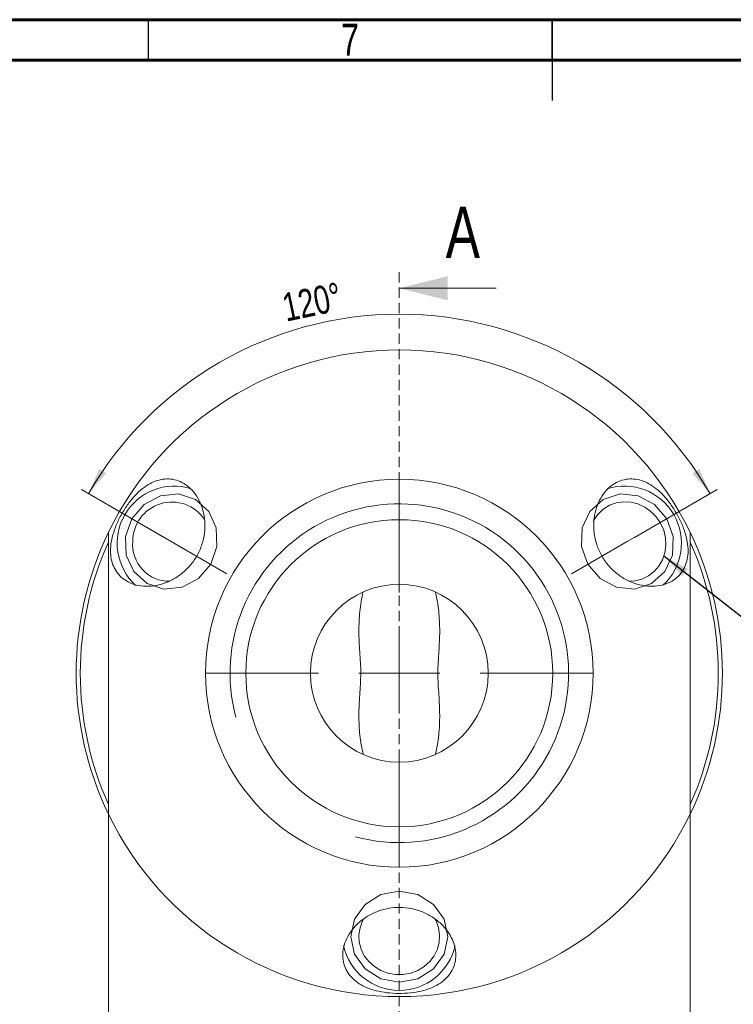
# Model space of a CAD drawing. Header units: millimetres. Extents: x 15 to 589, y 5 to 415.
# Tile 10 of 15: x 236 to 324, y 293 to 415. Entities that reach past the tile are written whole.
import ezdxf

# ---------------------------------------------------------------- set-up
doc = ezdxf.new("R2010")
doc.units = ezdxf.units.MM
doc.linetypes.add('CENTERX2', pattern=[20.32, 12.7, -2.54, 2.54, -2.54])
doc.linetypes.add('HIDDEN', pattern=[1.905, 1.27, -0.635])
doc.styles.add('SLDTEXTSTYLE0', font='TXT', dxfattribs={"width": 0.75})
doc.dimstyles.new('SLDDIMSTYLE0', dxfattribs={"dimtxt": 3.5, "dimasz": 3.302, "dimexe": 0, "dimexo": 0.0625, "dimgap": 0.875, "dimtad": 1, "dimlfac": 0.5, "dimrnd": 1e-09, "dimzin": 12, "dimdsep": 46, "dimtxsty": 'SLDTEXTSTYLE0', "dimsah": 1, "dimcen": 0.09, "dimadec": 0, "dimazin": 3, "dimtfac": 1, "dimtofl": 0, "dimtmove": 0, "dimatfit": 3, "dimfxl": 0, "dimfrac": 2, "dimtolj": 1, "dimtzin": 12, "dimarcsym": 0})
doc.dimstyles.new('SLDDIMSTYLE1', dxfattribs={"dimtxt": 3.5, "dimasz": 3.302, "dimexe": 0, "dimexo": 0.0625, "dimgap": 0.875, "dimtad": 1, "dimdec": 4, "dimlfac": 0.5, "dimzin": 12, "dimdsep": 46, "dimtxsty": 'SLDTEXTSTYLE0', "dimsah": 1, "dimcen": 0.09, "dimazin": 3, "dimtfac": 1, "dimtofl": 0, "dimtmove": 0, "dimatfit": 3, "dimfxl": 0, "dimfrac": 2, "dimtolj": 1, "dimtzin": 12, "dimarcsym": 0})
doc.dimstyles.new('SLDDIMSTYLE2', dxfattribs={"dimtxt": 0.18, "dimasz": 3.302, "dimexe": 0, "dimexo": 0.0625, "dimgap": 0, "dimtad": 0, "dimtih": 1, "dimtoh": 1, "dimdec": 0, "dimrnd": 1e-09, "dimzin": 0, "dimdsep": 46, "dimtxsty": 'Standard', "dimsah": 1, "dimcen": 0.09, "dimadec": 0, "dimazin": 0, "dimtfac": 3.302, "dimtdec": 0, "dimtofl": 0, "dimtmove": 0, "dimatfit": 3, "dimfxl": 0, "dimfrac": 2, "dimtolj": 1, "dimtzin": 0, "dimarcsym": 0})

# ---------------------------------------------------------------- blocks, each defined once
blk = doc.blocks.new('_D')
at = {"color": 7, "linetype": 'Continuous', "lineweight": 0}
for p, q in [((247.06, 327.18), (247.06, 270.88)), ((319.06, 324.94), (319.06, 270.88)), ((319.06, 271.88), (247.06, 271.88))]:
    blk.add_line(p, q, dxfattribs=at)
for points in [[(247.06, 271.88), (250.36, 271.37), (250.36, 272.39)], [(319.06, 271.88), (315.76, 272.39), (315.76, 271.37)]]:
    blk.add_solid(points, dxfattribs=at)
at = {"color": 7, "linetype": 'Continuous', "lineweight": 0, "insert": (281.56, 276.39), "char_height": 3.5, "attachment_point": 1, "style": 'SLDTEXTSTYLE0'}
blk.add_mtext('36', dxfattribs=at)
blk = doc.blocks.new('_D_1')
at = {"color": 7, "linetype": 'Continuous', "lineweight": 0}
for p, q in [((253.97, 350.94), (243.72, 356.86)), ((312.16, 350.94), (322.4, 356.86))]:
    blk.add_line(p, q, dxfattribs=at)
blk.add_arc((283.06, 334.14), 44.43, 30, 150, dxfattribs=at)
for points in [[(244.59, 356.36), (246.77, 358.88), (245.91, 359.42)], [(321.53, 356.36), (320.21, 359.42), (319.35, 358.88)]]:
    blk.add_solid(points, dxfattribs=at)
at = {"color": 7, "linetype": 'Continuous', "lineweight": 0, "insert": (268.33, 381.06), "char_height": 3.5, "attachment_point": 1, "rotation": 11.8156, "style": 'SLDTEXTSTYLE0'}
blk.add_mtext('120°', dxfattribs=at)
blk = doc.blocks.new('SW_CENTERMARKSYMBOL_0')
at = {"color": 0, "linetype": 'Continuous', "lineweight": 0}
for p, q in [((0, 10), (0, 24)), ((0, 0), (0, 5)), ((-10, 0), (-24, 0)), ((0, 0), (-5, 0)), ((0, 0), (0, -5)), ((0, 0), (5, 0)), ((10, 0), (24, 0)), ((0, -10), (0, -24))]:
    blk.add_line(p, q, dxfattribs=at)

msp = doc.modelspace()

# ---------------------------------------------------------------- linework, layer by layer
at = {"color": 7, "linetype": 'Continuous', "lineweight": 60}
for p, q in [((15, 415), (589, 415)), ((20, 410), (584, 410))]:
    msp.add_line(p, q, dxfattribs=at)
at = {"color": 7, "linetype": 'Continuous', "lineweight": 30}
for p, q in [((252, 410), (252, 415)), ((302, 415), (302, 405)), ((302, 410), (302, 415))]:
    msp.add_line(p, q, dxfattribs=at)
at = {"color": 7, "linetype": 'HIDDEN', "lineweight": 0}
for p, q in [((283.0603927, 383.7762226), (283.0603927, 284.2497171)), ((247.0603942, 316.7090299), (247.0603942, 351.5802206)), ((319.0603911, 351.5802206), (319.0603911, 316.7090299)), ((247.0603942, 317.9084672), (247.0603942, 350.3807833)), ((319.0603911, 350.3807833), (319.0603911, 317.9084672)), ((247.0603942, 342.2667406), (247.0603942, 339.8049282)), ((247.0603942, 341.8359448), (247.0603942, 342.2667406)), ((247.0603942, 341.015906), (247.0603942, 341.8359448)), ((247.0603942, 339.1527984), (247.0603942, 341.015906)), ((247.0603942, 339.8380013), (247.0603942, 340.79542)), ((247.0603942, 340.79542), (247.0603942, 339.2816981)), ((247.0603942, 339.2816981), (247.0603942, 339.8380013)), ((247.0603942, 339.8049282), (247.0603942, 339.7074057)), ((247.0603942, 339.7074057), (247.0603942, 338.2776379)), ((247.0603942, 338.675361), (247.0603942, 339.1527984)), ((247.0603942, 338.2776379), (247.0603942, 338.675361)), ((319.0603911, 339.7672748), (319.0603911, 339.5128678)), ((319.0603911, 339.0981843), (319.0603911, 339.3330866)), ((319.0603911, 334.9912064), (319.0603911, 334.7367994)), ((247.0603942, 333.9671346), (247.0603942, 333.7322321)), ((319.0603911, 334.3221159), (319.0603911, 334.5570184)), ((247.0603942, 333.2980441), (247.0603942, 333.5524511)), ((247.0603942, 329.1910662), (247.0603942, 328.9561639)), ((319.0603911, 328.5818448), (319.0603911, 330.0116126)), ((319.0603911, 330.0116126), (319.0603911, 329.6138895)), ((319.0603911, 329.6138895), (319.0603911, 329.1364521)), ((319.0603911, 329.1364521), (319.0603911, 327.2733445)), ((319.0603911, 329.0075524), (319.0603911, 328.4512492)), ((319.0603911, 327.4938305), (319.0603911, 329.0075524)), ((247.0603942, 328.5219757), (247.0603942, 328.7763827)), ((319.0603911, 328.4843223), (319.0603911, 328.5818448)), ((319.0603911, 326.0225099), (319.0603911, 328.4843223)), ((319.0603911, 328.4512492), (319.0603911, 327.4938305)), ((319.0603911, 327.2733445), (319.0603911, 326.4533057)), ((319.0603911, 326.4533057), (319.0603911, 326.0225099))]:
    msp.add_line(p, q, dxfattribs=at)
at = {"color": 7, "linetype": 'Continuous', "lineweight": 0}
msp.add_line((295.0603927, 381.7762226), (283.0603927, 381.7762226), dxfattribs=at)
at = {"color": 7, "linetype": 'CENTERX2', "lineweight": 0}
for p, q in [((254.8316379, 350.4425044), (251.782534, 352.2029054)), ((311.2891474, 350.4425044), (315.383214, 352.8062148)), ((261.7278283, 346.460987), (254.8316379, 350.4425044)), ((304.392957, 346.460987), (311.2891474, 350.4425044))]:
    msp.add_line(p, q, dxfattribs=at)
at = {"color": 7, "linetype": 'Continuous', "lineweight": 0, "flags": 128}
for points in [[(257.8316379, 355.6386568), (259.4718379, 354.1643089), (260.4056094, 352.1233499), (260.4907944, 349.8264975), (259.714424, 347.6234265), (258.1946938, 345.8495346), (256.1629688, 344.7748807), (253.9285607, 344.5630711), (251.8316379, 345.246352), (250.191438, 346.7206999), (249.2576665, 348.7616589), (249.1724815, 351.0585113), (249.9488519, 353.2615823), (251.4685821, 355.0354742), (253.5003071, 356.1101281), (255.7347152, 356.3219377), (257.8316379, 355.6386568)], [(314.2891474, 345.246352), (312.1922247, 344.5630711), (309.9578166, 344.7748807), (307.9260916, 345.8495346), (306.4063613, 347.6234265), (305.629991, 349.8264975), (305.7151759, 352.1233499), (306.6489475, 354.1643089), (308.2891474, 355.6386568), (310.3860701, 356.3219377), (312.6204782, 356.1101281), (314.6522032, 355.0354742), (316.1719335, 353.2615823), (316.9483038, 351.0585113), (316.8631189, 348.7616589), (315.9293473, 346.7206999), (314.2891474, 345.246352)], [(277.0603927, 301.548867), (277.5171155, 303.7064958), (278.817752, 305.5356451), (280.7642921, 306.7578436), (283.0603927, 307.1870227), (285.3564933, 306.7578436), (287.3030334, 305.5356451), (288.6036699, 303.7064958), (289.0603927, 301.548867), (288.6036699, 299.3912382), (287.3030334, 297.5620888), (285.3564933, 296.3398903), (283.0603927, 295.9107112), (280.7642921, 296.3398903), (278.817752, 297.5620888), (277.5171155, 299.3912382), (277.0603927, 301.548867)]]:
    msp.add_lwpolyline(points, dxfattribs=at)
at = {"color": 7, "linetype": 'Continuous', "lineweight": 15, "flags": 128}
for points in [[(311.4841621, 345.5165749), (312.2222408, 345.566301), (313.0917534, 345.7871027), (313.8961143, 346.1761637), (314.6062552, 346.71942), (315.1965051, 347.3972393), (315.645533, 348.1851215), (315.9371115, 349.0545921), (316.060698, 349.9742256), (316.0118296, 350.9107841), (315.7922722, 351.8304167), (315.4099568, 352.6998864), (314.8787081, 353.4877704), (314.2177224, 354.1655889), (313.45089, 354.7088461), (312.6059271, 355.0979061), (311.7133717, 355.3187078), (310.8054831, 355.3632716), (309.9150773, 355.2299844), (309.0743314, 354.9236668), (308.3136364, 354.4553885), (307.660485, 353.8420735), (307.1384806, 353.1058891), (307.0882525, 353.0154185)], [(278.6628453, 303.7847778), (278.5122328, 303.5006797), (278.201335, 302.6565718), (278.0660562, 301.77243), (278.1112854, 300.8802043), (278.3353886, 300.0121484), (278.7302656, 299.1996365), (279.2816447, 298.4720277), (279.9695978, 297.8556262), (280.76926, 297.3727057), (281.6517299, 297.0407264), (282.5851125, 296.8716802), (283.5356729, 296.8716802), (284.4690554, 297.0407264), (285.3515254, 297.3727057), (286.1511876, 297.8556262), (286.8391407, 298.4720277), (287.3905197, 299.1996365), (287.7853968, 300.0121484), (288.0095, 300.8802043), (288.0547292, 301.77243), (287.9194504, 302.6565718), (287.6085526, 303.5006797), (287.4977005, 303.7143027)]]:
    msp.add_lwpolyline(points, dxfattribs=at)
at = {"color": 7, "linetype": 'Continuous', "lineweight": 15}
for radius in [24, 19, 11]:
    msp.add_circle((283.0603927, 334.1446253), radius, dxfattribs=at)
for centre, radius, start, end in [((283.0603927, 334.1446253), 40, 25.841932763, 154.158067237), ((255.1993326, 350.2305407), 7.0683343, 72.629905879, 227.486749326), ((310.9221719, 350.2302769), 7.0679372, 312.570017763, 107.556856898), ((254.9135059, 350.4727051), 4.8506701, 33.784430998, 180.356736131), ((283.0603927, 334.1446253), 40, 154.158067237, 205.841932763), ((283.0603927, 334.1446253), 40, 334.158067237, 25.841932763), ((283.0603927, 334.1446253), 39.4919334, 155.72441732, 204.27558268), ((254.6072307, 350.075799), 4.5590726, 175.386480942, 270.817622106), ((283.0603927, 334.1446253), 39.4919334, 335.72441732, 24.27558268), ((283.0603927, 334.1446253), 40, 205.841932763, 334.158067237), ((283.0605844, 301.9725218), 7.0677195, 192.431330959, 347.489520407)]:
    msp.add_arc(centre, radius, start, end, dxfattribs=at)
at = {"color": 7, "linetype": 'Continuous', "lineweight": 0}
msp.add_arc((283.0603927, 334.1446253), 20.955, 255, 195, dxfattribs=at)
at = {"color": 7, "linetype": 'Continuous', "lineweight": 15}
for points, knots in [([(258.1242633, 355.8129174), (257.9159592, 356.1755311), (257.6815983, 356.494712), (257.170242, 357.0540044), (256.8899758, 357.2958854), (256.307964, 357.6893354), (256.0068859, 357.8419049), (255.3877105, 358.0663419), (255.0690868, 358.1374104), (254.4360966, 358.1995177), (254.119096, 358.19172), (253.4824986, 358.1015803), (253.1647759, 358.0189452), (252.5417401, 357.7852996), (252.2342689, 357.6341018), (251.6216017, 357.259044), (251.3157594, 357.0339544), (250.7189799, 356.5169743), (250.4242884, 356.2226389), (249.8395937, 355.5526988), (249.5578852, 355.1870394), (249.0100398, 354.3824114), (248.7548045, 353.9586384), (248.4097353, 353.3081594), (248.2999652, 353.0865078), (248.0995861, 352.6512012), (248.0079976, 352.4358722), (247.7576831, 351.7949538), (247.6252473, 351.3779991), (247.4306672, 350.5836612), (247.3663371, 350.1985396), (247.2718874, 349.0867738), (247.3363942, 348.4169629), (247.7287487, 347.1728822), (248.0483258, 346.6289297), (248.736389, 345.9386207), (249.0004752, 345.7321088), (249.5856989, 345.3833781), (249.9087024, 345.2389732), (250.6221858, 345.0202803), (251.0010023, 344.9497997), (251.7976007, 344.891727), (252.2205243, 344.9045742), (253.0856576, 345.0239842), (253.5203362, 345.1285546), (254.3887717, 345.4310255), (254.825065, 345.6315581), (255.6491754, 346.1126859), (256.0432438, 346.3952626), (256.783514, 347.0451973), (257.1186026, 347.4025257), (257.7184467, 348.181169), (257.9847752, 348.6073282), (258.42206, 349.4892636), (258.5962934, 349.9478087), (258.8555638, 350.8998307), (258.9372231, 351.3834242), (259.0075083, 352.3420162), (258.9960671, 352.8262215), (258.8846195, 353.7567424), (258.7861795, 354.2018867), (258.5104718, 355.0494545), (258.3325674, 355.4503036), (258.1242633, 355.8129174)], [0, 0, 0, 0, 0.03125, 0.03125, 0.0625, 0.0625, 0.09375, 0.09375, 0.125, 0.125, 0.15625, 0.15625, 0.1875, 0.1875, 0.21875, 0.21875, 0.25, 0.25, 0.28125, 0.28125, 0.3125, 0.3125, 0.34375, 0.34375, 0.359375, 0.359375, 0.375, 0.375, 0.40625, 0.40625, 0.4375, 0.4375, 0.5, 0.5, 0.5625, 0.5625, 0.59375, 0.59375, 0.625, 0.625, 0.65625, 0.65625, 0.6875, 0.6875, 0.71875, 0.71875, 0.75, 0.75, 0.78125, 0.78125, 0.8125, 0.8125, 0.84375, 0.84375, 0.875, 0.875, 0.90625, 0.90625, 0.9375, 0.9375, 0.96875, 0.96875, 1, 1, 1, 1]), ([(312.7825165, 358.0548811), (312.1471636, 358.2170128), (311.5193863, 358.2333621), (310.5795725, 358.0209375), (310.26512, 357.907983), (309.6638723, 357.6007505), (309.3740581, 357.4063521), (308.8207252, 356.9271754), (308.5601467, 356.6434305), (308.0959273, 356.006056), (307.8891287, 355.6500243), (307.5367702, 354.8570556), (307.3979464, 354.4346986), (307.2007833, 353.5464038), (307.1423371, 353.0735607), (307.1187485, 352.1219649), (307.1520029, 351.6420969), (307.3143945, 350.6769586), (307.4431114, 350.1995571), (307.7888692, 349.2823834), (308.0098463, 348.8336202), (308.5313565, 347.9949064), (308.8297005, 347.6058602), (309.499938, 346.8874556), (309.8722387, 346.5597617), (310.6528537, 345.9943467), (311.0678675, 345.7507359), (311.9272875, 345.3513338), (312.3610613, 345.199801), (313.2310046, 344.9862961), (313.6706636, 344.925157), (314.5070656, 344.8944407), (314.9086304, 344.9230482), (315.6759351, 345.0629113), (316.0292637, 345.1718701), (316.679018, 345.4568649), (316.9774451, 345.6350137), (317.5019987, 346.042076), (317.7302751, 346.2712321), (318.1237469, 346.776851), (318.2879023, 347.0531832), (318.5473841, 347.6353069), (318.6443576, 347.9430128), (318.775032, 348.5942248), (318.8079488, 348.9370999), (318.8093954, 349.6423325), (318.77863, 350.0071233), (318.6511843, 350.7716978), (318.5528311, 351.1758643), (318.3550731, 351.7959738), (318.2807413, 352.0056581), (318.1139921, 352.4329632), (318.0208057, 352.6521051), (317.8203172, 353.0875513), (317.7127062, 353.3049093), (317.4823934, 353.7393193), (317.3583963, 353.958416), (316.9747975, 354.5945397), (316.6998851, 354.9975891), (316.1300771, 355.7373458), (315.8415512, 356.0668316), (315.2486153, 356.6601668), (314.947541, 356.9197601), (314.3442071, 357.3633883), (314.0393451, 357.5499358), (313.4162455, 357.855917), (313.1001929, 357.9738152), (312.7825165, 358.0548811)], [0, 0, 0, 0, 0.0625, 0.0625, 0.09375, 0.09375, 0.125, 0.125, 0.15625, 0.15625, 0.1875, 0.1875, 0.21875, 0.21875, 0.25, 0.25, 0.28125, 0.28125, 0.3125, 0.3125, 0.34375, 0.34375, 0.375, 0.375, 0.40625, 0.40625, 0.4375, 0.4375, 0.46875, 0.46875, 0.5, 0.5, 0.53125, 0.53125, 0.5625, 0.5625, 0.59375, 0.59375, 0.625, 0.625, 0.65625, 0.65625, 0.6875, 0.6875, 0.71875, 0.71875, 0.75, 0.75, 0.78125, 0.78125, 0.796875, 0.796875, 0.8125, 0.8125, 0.828125, 0.828125, 0.84375, 0.84375, 0.875, 0.875, 0.90625, 0.90625, 0.9375, 0.9375, 0.96875, 0.96875, 1, 1, 1, 1]), ([(247.0603927, 350.3807825), (247.0603927, 350.5678093), (247.0603927, 350.7371177), (247.0603927, 351.035787), (247.0603927, 351.1638966), (247.0603927, 351.4715711), (247.0603927, 351.580221), (247.0603927, 351.580221)], [0, 0, 0, 0, 0.25, 0.25, 0.5, 0.5, 1, 1, 1, 1]), ([(319.0603927, 351.580221), (319.0603927, 351.580221), (319.0603927, 351.4707887), (319.0603927, 351.1624294), (319.0603927, 351.0360859), (319.0603927, 350.7388313), (319.0603927, 350.5677179), (319.0603927, 350.3807825)], [0, 0, 0, 0, 0.5, 0.5, 0.75, 0.75, 1, 1, 1, 1]), ([(278.595249, 344.1976095), (278.3998187, 343.4045397), (278.2664665, 342.6022896), (278.095083, 340.978927), (278.0580234, 340.1580013), (278.062998, 338.4879302), (278.1074928, 337.6486034), (278.1936945, 336.3542719), (278.2252502, 335.913412), (278.2732969, 335.0224746), (278.2886426, 334.5747496), (278.287743, 333.6733182), (278.2710555, 333.2147393), (278.2218981, 332.3254467), (278.1907329, 331.8921497), (278.1056334, 330.6092178), (278.0622714, 329.7752171), (278.0586409, 328.1151098), (278.0961595, 327.2959563), (278.2677009, 325.6794949), (278.4007666, 324.8808644), (278.595249, 324.091641)], [0, 0, 0, 0, 0.125, 0.125, 0.25, 0.25, 0.375, 0.375, 0.4375, 0.4375, 0.5, 0.5, 0.5625, 0.5625, 0.625, 0.625, 0.75, 0.75, 0.875, 0.875, 1, 1, 1, 1]), ([(287.5255363, 324.091641), (287.7209666, 324.8847108), (287.8543189, 325.6869609), (288.0257024, 327.3103235), (288.062762, 328.1312492), (288.0577873, 329.8013203), (288.0132926, 330.6406471), (287.9270908, 331.9349786), (287.8955352, 332.3758385), (287.8474884, 333.2667759), (287.8321427, 333.7145009), (287.8330424, 334.6159323), (287.8497298, 335.0745112), (287.8988872, 335.9638039), (287.9300524, 336.3971008), (288.015152, 337.6800327), (288.0585139, 338.5140334), (288.0621445, 340.1741407), (288.0246258, 340.9932942), (287.8530844, 342.6097556), (287.7200188, 343.4083861), (287.5255363, 344.1976095)], [0, 0, 0, 0, 0.125, 0.125, 0.25, 0.25, 0.375, 0.375, 0.4375, 0.4375, 0.5, 0.5, 0.5625, 0.5625, 0.625, 0.625, 0.75, 0.75, 0.875, 0.875, 1, 1, 1, 1]), ([(247.0603927, 316.7090295), (247.0603927, 316.7090295), (247.0603927, 316.7356991), (247.0603927, 316.8423143), (247.0603927, 316.9212453), (247.0603927, 317.2292224), (247.0603927, 317.5342705), (247.0603927, 317.908468)], [0, 0, 0, 0, 0.25, 0.25, 0.5, 0.5, 1, 1, 1, 1]), ([(319.0603927, 317.908468), (319.0603927, 317.7213193), (319.0603927, 317.5522627), (319.0603927, 317.2544584), (319.0603927, 317.1254631), (319.0603927, 316.8167122), (319.0603927, 316.7090295), (319.0603927, 316.7090295)], [0, 0, 0, 0, 0.25, 0.25, 0.5, 0.5, 1, 1, 1, 1]), ([(286.9730992, 304.0928), (286.5612659, 304.3414519), (286.1270686, 304.5497843), (285.2158833, 304.8840341), (284.7331184, 305.0103171), (283.7626148, 305.1644858), (283.2726441, 305.1943824), (282.2831149, 305.1573953), (281.7909659, 305.0898441), (280.8405151, 304.8648745), (280.3726921, 304.704899), (279.4895029, 304.3047189), (279.0770393, 304.0672064), (278.3100975, 303.5236365), (277.9562402, 303.2161348), (277.3420498, 302.5685294), (277.0751998, 302.2230253), (276.6307832, 301.5066143), (276.4580798, 301.1446291), (276.2026698, 300.4180874), (276.1206866, 300.0516106), (276.0103149, 298.9954038), (276.1133807, 298.3271014), (276.478353, 297.4438244), (276.6361375, 297.1653218), (277.0158957, 296.6480195), (277.235626, 296.4114146), (277.9825978, 295.7604288), (278.6029024, 295.4027379), (280.060957, 294.8636714), (280.9206103, 294.6751329), (282.3622492, 294.5460205), (282.8548241, 294.5294606), (283.8499091, 294.5509316), (284.3302569, 294.5883192), (285.25719, 294.7146395), (285.6848262, 294.8009083), (286.4886412, 295.0186445), (286.8646146, 295.1510485), (287.5479826, 295.4536005), (287.8597012, 295.6248039), (288.4306446, 296.0107212), (288.6899175, 296.226423), (289.1420807, 296.6924379), (289.3373289, 296.9440799), (289.6646531, 297.488547), (289.7967943, 297.7835852), (289.9834505, 298.3977943), (290.0396937, 298.7188918), (290.0717099, 299.3906622), (290.0465158, 299.7457299), (289.9048777, 300.4645789), (289.7899247, 300.8268496), (289.4640734, 301.5538368), (289.2514188, 301.9187586), (288.7439274, 302.6094075), (288.4470972, 302.940242), (287.7625688, 303.562208), (287.3849325, 303.8441481), (286.9730992, 304.0928)], [0, 0, 0, 0, 0.03125, 0.03125, 0.0625, 0.0625, 0.09375, 0.09375, 0.125, 0.125, 0.15625, 0.15625, 0.1875, 0.1875, 0.21875, 0.21875, 0.25, 0.25, 0.28125, 0.28125, 0.3125, 0.3125, 0.375, 0.375, 0.40625, 0.40625, 0.4375, 0.4375, 0.5, 0.5, 0.5625, 0.5625, 0.59375, 0.59375, 0.625, 0.625, 0.65625, 0.65625, 0.6875, 0.6875, 0.71875, 0.71875, 0.75, 0.75, 0.78125, 0.78125, 0.8125, 0.8125, 0.84375, 0.84375, 0.875, 0.875, 0.90625, 0.90625, 0.9375, 0.9375, 0.96875, 0.96875, 1, 1, 1, 1])]:
    msp.add_open_spline(points, degree=3, knots=knots, dxfattribs=at)
at = {"color": 7, "linetype": 'HIDDEN', "lineweight": 0}
for points, knots in [([(319.0603927, 338.0279786), (319.0603927, 338.1086281), (319.0603927, 338.2670701), (319.0603927, 338.4990144), (319.0603927, 338.7202118), (319.0603927, 338.8966027), (319.0603927, 339.0336679), (319.0603927, 339.1371263), (319.0603927, 339.2403282), (319.0603927, 339.3449722), (319.0603927, 339.4500223), (319.0603927, 339.5556311), (319.0603927, 339.6619872), (319.0603927, 339.7318629), (319.0603927, 339.7672748)], [0, 0, 0, 0, 0.1264488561, 0.2484184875, 0.3659940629, 0.4811021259, 0.538568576, 0.59826958, 0.6597659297, 0.723178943, 0.7888441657, 0.8565142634, 0.9272838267, 1, 1, 1, 1]), ([(319.0603927, 339.5128678), (319.0603927, 339.4560711), (319.0603927, 339.3446606), (319.0603927, 339.1652263), (319.0603927, 338.9799047), (319.0603927, 338.788428), (319.0603927, 338.5911281), (319.0603927, 338.3878713), (319.0603927, 338.1785184), (319.0603927, 338.0368557), (319.0603927, 337.9652249)], [0, 0, 0, 0, 0.1339387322, 0.2627297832, 0.3881958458, 0.511066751, 0.6320772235, 0.7533917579, 0.8753041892, 1, 1, 1, 1]), ([(319.0603927, 339.3330868), (319.0603927, 339.2922718), (319.0603927, 339.2124473), (319.0603927, 339.0927889), (319.0603927, 338.9785171), (319.0603927, 338.8681063), (319.0603927, 338.7628774), (319.0603927, 338.661206), (319.0603927, 338.5645256), (319.0603927, 338.4396277), (319.0603927, 338.2791231), (319.0603927, 338.0771099), (319.0603927, 337.8607677), (319.0603927, 337.7119916), (319.0603927, 337.6353437)], [0, 0, 0, 0, 0.0797660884, 0.1560040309, 0.2281824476, 0.2965365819, 0.3609179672, 0.422048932, 0.479339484, 0.5331580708, 0.6400462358, 0.7532735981, 0.8728891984, 1, 1, 1, 1]), ([(319.0603927, 337.6166872), (319.0603927, 337.6823336), (319.0603927, 337.8131773), (319.0603927, 338.0074481), (319.0603927, 338.1983158), (319.0603927, 338.3856657), (319.0603927, 338.5698665), (319.0603927, 338.7503327), (319.0603927, 338.9281432), (319.0603927, 339.041107), (319.0603927, 339.0981843)], [0, 0, 0, 0, 0.1241691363, 0.2474888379, 0.3696796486, 0.4920669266, 0.6159420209, 0.7410748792, 0.8691726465, 1, 1, 1, 1]), ([(247.0603927, 337.5856509), (247.0603927, 337.5852278), (247.0603927, 337.5843865), (247.0603927, 337.5756258), (247.0603927, 337.5614007), (247.0603927, 337.5407559), (247.0603927, 337.5155706), (247.0603927, 337.484214), (247.0603927, 337.4463702), (247.0603927, 337.4045994), (247.0603927, 337.3549022), (247.0603927, 337.300604), (247.0603927, 337.2413938), (247.0603927, 337.1748847), (247.0603927, 337.1033773), (247.0603927, 337.0266547), (247.0603927, 336.9427749), (247.0603927, 336.8554067), (247.0603927, 336.7630594), (247.0603927, 336.6675353), (247.0603927, 336.5687483), (247.0603927, 336.4679104), (247.0603927, 336.3636893), (247.0603927, 336.2570683), (247.0603927, 336.147506), (247.0603927, 336.0351608), (247.0603927, 335.920089), (247.0603927, 335.8021302), (247.0603927, 335.6813513), (247.0603927, 335.5580069), (247.0603927, 335.4318026), (247.0603927, 335.3027043), (247.0603927, 335.170891), (247.0603927, 335.0820182), (247.0603927, 335.0373403)], [0, 0, 0, 0, 0.0319385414, 0.0635128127, 0.0945832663, 0.1252298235, 0.1554888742, 0.1854821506, 0.2152979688, 0.2451481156, 0.2750753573, 0.3049909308, 0.3349648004, 0.3653037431, 0.3958559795, 0.4269915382, 0.45845652, 0.4904961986, 0.5225576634, 0.5544093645, 0.5858240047, 0.6170043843, 0.6480868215, 0.6787887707, 0.7096691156, 0.7408046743, 0.771791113, 0.8031204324, 0.8347271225, 0.8668857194, 0.8992009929, 0.9321771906, 0.9659043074, 1, 1, 1, 1]), ([(247.0603927, 336.8546546), (247.0603927, 336.8842854), (247.0603927, 336.9430132), (247.0603927, 337.0262963), (247.0603927, 337.1036924), (247.0603927, 337.1749529), (247.0603927, 337.2412464), (247.0603927, 337.3004732), (247.0603927, 337.3553305), (247.0603927, 337.4042156), (247.0603927, 337.4469274), (247.0603927, 337.4841056), (247.0603927, 337.5157072), (247.0603927, 337.540839), (247.0603927, 337.5613906), (247.0603927, 337.5756828), (247.0603927, 337.5843995), (247.0603927, 337.5852311), (247.0603927, 337.5856509)], [0, 0, 0, 0, 0.0644633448, 0.1277654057, 0.190059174, 0.2515628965, 0.3127847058, 0.3730002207, 0.4329333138, 0.4935891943, 0.5535093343, 0.614586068, 0.6759779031, 0.7383499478, 0.8019961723, 0.8665420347, 0.9326411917, 1, 1, 1, 1]), ([(319.0603927, 335.479668), (319.0603927, 335.480091), (319.0603927, 335.4809323), (319.0603927, 335.4896931), (319.0603927, 335.5039182), (319.0603927, 335.524563), (319.0603927, 335.5497483), (319.0603927, 335.5811049), (319.0603927, 335.6189487), (319.0603927, 335.6607194), (319.0603927, 335.7104167), (319.0603927, 335.7647149), (319.0603927, 335.823925), (319.0603927, 335.8904341), (319.0603927, 335.9619416), (319.0603927, 336.0386641), (319.0603927, 336.122544), (319.0603927, 336.2099122), (319.0603927, 336.3022594), (319.0603927, 336.3977836), (319.0603927, 336.4965706), (319.0603927, 336.5974084), (319.0603927, 336.7016296), (319.0603927, 336.8082506), (319.0603927, 336.9178129), (319.0603927, 337.0301581), (319.0603927, 337.1452299), (319.0603927, 337.2631887), (319.0603927, 337.3839676), (319.0603927, 337.507312), (319.0603927, 337.6335163), (319.0603927, 337.7626146), (319.0603927, 337.8944279), (319.0603927, 337.9833007), (319.0603927, 338.0279786)], [0, 0, 0, 0, 0.0319385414, 0.0635128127, 0.0945832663, 0.1252298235, 0.1554888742, 0.1854821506, 0.2152979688, 0.2451481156, 0.2750753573, 0.3049909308, 0.3349648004, 0.3653037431, 0.3958559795, 0.4269915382, 0.45845652, 0.4904961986, 0.5225576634, 0.5544093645, 0.5858240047, 0.6170043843, 0.6480868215, 0.6787887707, 0.7096691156, 0.7408046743, 0.771791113, 0.8031204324, 0.8347271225, 0.8668857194, 0.8992009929, 0.9321771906, 0.9659043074, 1, 1, 1, 1]), ([(319.0603927, 337.9652249), (319.0603927, 337.9182748), (319.0603927, 337.8250493), (319.0603927, 337.6864587), (319.0603927, 337.5505468), (319.0603927, 337.4168681), (319.0603927, 337.2854281), (319.0603927, 337.1560609), (319.0603927, 337.0296282), (319.0603927, 336.9063899), (319.0603927, 336.7868368), (319.0603927, 336.6736758), (319.0603927, 336.5667711), (319.0603927, 336.4667233), (319.0603927, 336.3741755), (319.0603927, 336.2872679), (319.0603927, 336.2084907), (319.0603927, 336.1356625), (319.0603927, 336.0706212), (319.0603927, 336.0144124), (319.0603927, 335.9667592), (319.0603927, 335.9278018), (319.0603927, 335.8971129), (319.0603927, 335.8748996), (319.0603927, 335.8620642), (319.0603927, 335.8604121), (319.0603927, 335.8595825)], [0, 0, 0, 0, 0.0432844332, 0.0859468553, 0.1281948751, 0.1701759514, 0.2123153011, 0.2545343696, 0.2971139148, 0.3401338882, 0.3830439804, 0.4255556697, 0.4671147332, 0.5086304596, 0.5497384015, 0.5909849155, 0.6322215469, 0.6739396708, 0.7155828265, 0.7563947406, 0.7969067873, 0.8373004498, 0.8775053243, 0.9179536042, 0.9587996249, 1, 1, 1, 1]), ([(319.0603927, 337.6353437), (319.0603927, 337.5640468), (319.0603927, 337.4245151), (319.0603927, 337.2205867), (319.0603927, 337.0263863), (319.0603927, 336.8426862), (319.0603927, 336.668601), (319.0603927, 336.5056755), (319.0603927, 336.3511527), (319.0603927, 336.2574365), (319.0603927, 336.2106642)], [0, 0, 0, 0, 0.1406151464, 0.2751911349, 0.4042923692, 0.5288828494, 0.6497219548, 0.7679839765, 0.8842044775, 1, 1, 1, 1]), ([(319.0603927, 335.8595825), (319.0603927, 335.8601877), (319.0603927, 335.8613829), (319.0603927, 335.8722667), (319.0603927, 335.8875551), (319.0603927, 335.9120162), (319.0603927, 335.9412265), (319.0603927, 335.9787913), (319.0603927, 336.0220917), (319.0603927, 336.0719642), (319.0603927, 336.1292774), (319.0603927, 336.1904952), (319.0603927, 336.2598696), (319.0603927, 336.3340519), (319.0603927, 336.4142759), (319.0603927, 336.5015432), (319.0603927, 336.592962), (319.0603927, 336.6915721), (319.0603927, 336.7936271), (319.0603927, 336.9010254), (319.0603927, 337.0112209), (319.0603927, 337.125528), (319.0603927, 337.2431384), (319.0603927, 337.3648019), (319.0603927, 337.4895693), (319.0603927, 337.5739787), (319.0603927, 337.6166872)], [0, 0, 0, 0, 0.0437620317, 0.086421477, 0.128091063, 0.169031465, 0.2092901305, 0.2495196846, 0.2891132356, 0.3286673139, 0.3681138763, 0.40730593, 0.4463144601, 0.4852026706, 0.5248258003, 0.5647581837, 0.6053152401, 0.6468628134, 0.6889253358, 0.731281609, 0.7740656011, 0.817339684, 0.8616438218, 0.9067180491, 0.9528022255, 1, 1, 1, 1]), ([(247.0603927, 335.100094), (247.0603927, 335.1470441), (247.0603927, 335.2402696), (247.0603927, 335.3788602), (247.0603927, 335.5147721), (247.0603927, 335.6484508), (247.0603927, 335.7798907), (247.0603927, 335.9092579), (247.0603927, 336.0356907), (247.0603927, 336.158929), (247.0603927, 336.278482), (247.0603927, 336.391643), (247.0603927, 336.4985477), (247.0603927, 336.5985956), (247.0603927, 336.6911434), (247.0603927, 336.778051), (247.0603927, 336.8568282), (247.0603927, 336.9296564), (247.0603927, 336.9946977), (247.0603927, 337.0509065), (247.0603927, 337.0985597), (247.0603927, 337.1375171), (247.0603927, 337.168206), (247.0603927, 337.1904192), (247.0603927, 337.2032547), (247.0603927, 337.2049068), (247.0603927, 337.2057364)], [0, 0, 0, 0, 0.0432844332, 0.0859468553, 0.1281948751, 0.1701759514, 0.2123153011, 0.2545343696, 0.2971139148, 0.3401338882, 0.3830439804, 0.4255556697, 0.4671147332, 0.5086304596, 0.5497384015, 0.5909849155, 0.6322215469, 0.6739396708, 0.7155828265, 0.7563947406, 0.7969067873, 0.8373004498, 0.8775053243, 0.9179536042, 0.9587996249, 1, 1, 1, 1]), ([(247.0603927, 337.2057364), (247.0603927, 337.2051312), (247.0603927, 337.203936), (247.0603927, 337.1930522), (247.0603927, 337.1777638), (247.0603927, 337.1533027), (247.0603927, 337.1240924), (247.0603927, 337.0865275), (247.0603927, 337.0432272), (247.0603927, 336.9933547), (247.0603927, 336.9360415), (247.0603927, 336.8748237), (247.0603927, 336.8054492), (247.0603927, 336.731267), (247.0603927, 336.651043), (247.0603927, 336.5637757), (247.0603927, 336.4723568), (247.0603927, 336.3737468), (247.0603927, 336.2716918), (247.0603927, 336.1642935), (247.0603927, 336.054098), (247.0603927, 335.9397909), (247.0603927, 335.8221804), (247.0603927, 335.7005169), (247.0603927, 335.5757496), (247.0603927, 335.4913402), (247.0603927, 335.4486317)], [0, 0, 0, 0, 0.0437620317, 0.086421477, 0.128091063, 0.169031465, 0.2092901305, 0.2495196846, 0.2891132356, 0.3286673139, 0.3681138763, 0.40730593, 0.4463144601, 0.4852026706, 0.5248258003, 0.5647581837, 0.6053152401, 0.6468628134, 0.6889253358, 0.731281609, 0.7740656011, 0.817339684, 0.8616438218, 0.9067180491, 0.9528022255, 1, 1, 1, 1]), ([(247.0603927, 335.4299751), (247.0603927, 335.501272), (247.0603927, 335.6408038), (247.0603927, 335.8447322), (247.0603927, 336.0389326), (247.0603927, 336.2226327), (247.0603927, 336.3967178), (247.0603927, 336.5596434), (247.0603927, 336.7141661), (247.0603927, 336.8078824), (247.0603927, 336.8546546)], [0, 0, 0, 0, 0.1406151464, 0.2751911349, 0.4042923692, 0.5288828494, 0.6497219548, 0.7679839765, 0.8842044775, 1, 1, 1, 1]), ([(319.0603927, 336.2106642), (319.0603927, 336.1810335), (319.0603927, 336.1223057), (319.0603927, 336.0390226), (319.0603927, 335.9616265), (319.0603927, 335.890366), (319.0603927, 335.8240725), (319.0603927, 335.7648456), (319.0603927, 335.7099884), (319.0603927, 335.6611033), (319.0603927, 335.6183915), (319.0603927, 335.5812133), (319.0603927, 335.5496117), (319.0603927, 335.5244799), (319.0603927, 335.5039282), (319.0603927, 335.4896361), (319.0603927, 335.4809194), (319.0603927, 335.4800877), (319.0603927, 335.479668)], [0, 0, 0, 0, 0.0644633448, 0.1277654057, 0.190059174, 0.2515628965, 0.3127847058, 0.3730002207, 0.4329333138, 0.4935891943, 0.5535093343, 0.614586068, 0.6759779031, 0.7383499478, 0.8019961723, 0.8665420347, 0.9326411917, 1, 1, 1, 1]), ([(247.0603927, 335.4486317), (247.0603927, 335.3829853), (247.0603927, 335.2521416), (247.0603927, 335.0578707), (247.0603927, 334.8670031), (247.0603927, 334.6796531), (247.0603927, 334.4954523), (247.0603927, 334.3149862), (247.0603927, 334.1371756), (247.0603927, 334.0242119), (247.0603927, 333.9671346)], [0, 0, 0, 0, 0.1241691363, 0.2474888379, 0.3696796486, 0.4920669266, 0.6159420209, 0.7410748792, 0.8691726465, 1, 1, 1, 1]), ([(247.0603927, 333.7322321), (247.0603927, 333.773047), (247.0603927, 333.8528716), (247.0603927, 333.97253), (247.0603927, 334.0868017), (247.0603927, 334.1972125), (247.0603927, 334.3024415), (247.0603927, 334.4041129), (247.0603927, 334.5007933), (247.0603927, 334.6256912), (247.0603927, 334.7861958), (247.0603927, 334.988209), (247.0603927, 335.2045512), (247.0603927, 335.3533273), (247.0603927, 335.4299751)], [0, 0, 0, 0, 0.0797660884, 0.1560040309, 0.2281824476, 0.2965365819, 0.3609179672, 0.422048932, 0.479339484, 0.5331580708, 0.6400462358, 0.7532735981, 0.8728891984, 1, 1, 1, 1]), ([(247.0603927, 333.5524511), (247.0603927, 333.6092478), (247.0603927, 333.7206583), (247.0603927, 333.9000926), (247.0603927, 334.0854142), (247.0603927, 334.2768909), (247.0603927, 334.4741907), (247.0603927, 334.6774476), (247.0603927, 334.8868005), (247.0603927, 335.0284632), (247.0603927, 335.100094)], [0, 0, 0, 0, 0.1339387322, 0.2627297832, 0.3881958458, 0.511066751, 0.6320772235, 0.7533917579, 0.8753041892, 1, 1, 1, 1]), ([(247.0603927, 335.0373403), (247.0603927, 334.9566908), (247.0603927, 334.7982488), (247.0603927, 334.5663045), (247.0603927, 334.3451071), (247.0603927, 334.1687162), (247.0603927, 334.0316509), (247.0603927, 333.9281925), (247.0603927, 333.8249907), (247.0603927, 333.7203466), (247.0603927, 333.6152966), (247.0603927, 333.5096878), (247.0603927, 333.4033317), (247.0603927, 333.3334559), (247.0603927, 333.2980441)], [0, 0, 0, 0, 0.1264488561, 0.2484184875, 0.3659940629, 0.4811021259, 0.538568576, 0.59826958, 0.6597659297, 0.723178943, 0.7888441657, 0.8565142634, 0.9272838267, 1, 1, 1, 1]), ([(319.0603927, 333.2519102), (319.0603927, 333.3325597), (319.0603927, 333.4910017), (319.0603927, 333.7229461), (319.0603927, 333.9441434), (319.0603927, 334.1205343), (319.0603927, 334.2575996), (319.0603927, 334.361058), (319.0603927, 334.4642599), (319.0603927, 334.5689039), (319.0603927, 334.6739539), (319.0603927, 334.7795627), (319.0603927, 334.8859188), (319.0603927, 334.9557946), (319.0603927, 334.9912064)], [0, 0, 0, 0, 0.1264488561, 0.2484184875, 0.3659940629, 0.4811021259, 0.538568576, 0.59826958, 0.6597659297, 0.723178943, 0.7888441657, 0.8565142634, 0.9272838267, 1, 1, 1, 1]), ([(319.0603927, 334.7367994), (319.0603927, 334.6800027), (319.0603927, 334.5685922), (319.0603927, 334.389158), (319.0603927, 334.2038364), (319.0603927, 334.0123596), (319.0603927, 333.8150598), (319.0603927, 333.6118029), (319.0603927, 333.40245), (319.0603927, 333.2607873), (319.0603927, 333.1891565)], [0, 0, 0, 0, 0.1339387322, 0.2627297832, 0.3881958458, 0.511066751, 0.6320772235, 0.7533917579, 0.8753041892, 1, 1, 1, 1]), ([(319.0603927, 334.5570184), (319.0603927, 334.5162035), (319.0603927, 334.4363789), (319.0603927, 334.3167205), (319.0603927, 334.2024488), (319.0603927, 334.092038), (319.0603927, 333.986809), (319.0603927, 333.8851376), (319.0603927, 333.7884572), (319.0603927, 333.6635593), (319.0603927, 333.5030547), (319.0603927, 333.3010415), (319.0603927, 333.0846993), (319.0603927, 332.9359232), (319.0603927, 332.8592754)], [0, 0, 0, 0, 0.0797660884, 0.1560040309, 0.2281824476, 0.2965365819, 0.3609179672, 0.422048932, 0.479339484, 0.5331580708, 0.6400462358, 0.7532735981, 0.8728891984, 1, 1, 1, 1]), ([(319.0603927, 332.8406188), (319.0603927, 332.9062652), (319.0603927, 333.0371089), (319.0603927, 333.2313798), (319.0603927, 333.4222474), (319.0603927, 333.6095974), (319.0603927, 333.7937982), (319.0603927, 333.9742643), (319.0603927, 334.1520749), (319.0603927, 334.2650386), (319.0603927, 334.3221159)], [0, 0, 0, 0, 0.1241691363, 0.2474888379, 0.3696796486, 0.4920669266, 0.6159420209, 0.7410748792, 0.8691726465, 1, 1, 1, 1]), ([(247.0603927, 332.8095825), (247.0603927, 332.8091595), (247.0603927, 332.8083182), (247.0603927, 332.7995574), (247.0603927, 332.7853323), (247.0603927, 332.7646875), (247.0603927, 332.7395022), (247.0603927, 332.7081456), (247.0603927, 332.6703018), (247.0603927, 332.6285311), (247.0603927, 332.5788338), (247.0603927, 332.5245356), (247.0603927, 332.4653255), (247.0603927, 332.3988164), (247.0603927, 332.3273089), (247.0603927, 332.2505864), (247.0603927, 332.1667066), (247.0603927, 332.0793383), (247.0603927, 331.9869911), (247.0603927, 331.8914669), (247.0603927, 331.7926799), (247.0603927, 331.6918421), (247.0603927, 331.5876209), (247.0603927, 331.4809999), (247.0603927, 331.3714376), (247.0603927, 331.2590924), (247.0603927, 331.1440206), (247.0603927, 331.0260618), (247.0603927, 330.9052829), (247.0603927, 330.7819385), (247.0603927, 330.6557343), (247.0603927, 330.5266359), (247.0603927, 330.3948226), (247.0603927, 330.3059498), (247.0603927, 330.2612719)], [0, 0, 0, 0, 0.0319385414, 0.0635128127, 0.0945832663, 0.1252298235, 0.1554888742, 0.1854821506, 0.2152979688, 0.2451481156, 0.2750753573, 0.3049909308, 0.3349648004, 0.3653037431, 0.3958559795, 0.4269915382, 0.45845652, 0.4904961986, 0.5225576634, 0.5544093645, 0.5858240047, 0.6170043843, 0.6480868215, 0.6787887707, 0.7096691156, 0.7408046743, 0.771791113, 0.8031204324, 0.8347271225, 0.8668857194, 0.8992009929, 0.9321771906, 0.9659043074, 1, 1, 1, 1]), ([(247.0603927, 332.0785863), (247.0603927, 332.108217), (247.0603927, 332.1669448), (247.0603927, 332.2502279), (247.0603927, 332.327624), (247.0603927, 332.3988845), (247.0603927, 332.465178), (247.0603927, 332.5244049), (247.0603927, 332.5792621), (247.0603927, 332.6281472), (247.0603927, 332.670859), (247.0603927, 332.7080372), (247.0603927, 332.7396388), (247.0603927, 332.7647706), (247.0603927, 332.7853223), (247.0603927, 332.7996144), (247.0603927, 332.8083311), (247.0603927, 332.8091628), (247.0603927, 332.8095825)], [0, 0, 0, 0, 0.0644633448, 0.1277654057, 0.190059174, 0.2515628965, 0.3127847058, 0.3730002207, 0.4329333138, 0.4935891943, 0.5535093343, 0.614586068, 0.6759779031, 0.7383499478, 0.8019961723, 0.8665420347, 0.9326411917, 1, 1, 1, 1]), ([(319.0603927, 330.7035996), (319.0603927, 330.7040227), (319.0603927, 330.704864), (319.0603927, 330.7136247), (319.0603927, 330.7278498), (319.0603927, 330.7484946), (319.0603927, 330.7736799), (319.0603927, 330.8050365), (319.0603927, 330.8428803), (319.0603927, 330.8846511), (319.0603927, 330.9343483), (319.0603927, 330.9886465), (319.0603927, 331.0478567), (319.0603927, 331.1143658), (319.0603927, 331.1858732), (319.0603927, 331.2625958), (319.0603927, 331.3464756), (319.0603927, 331.4338438), (319.0603927, 331.5261911), (319.0603927, 331.6217152), (319.0603927, 331.7205022), (319.0603927, 331.8213401), (319.0603927, 331.9255612), (319.0603927, 332.0321822), (319.0603927, 332.1417445), (319.0603927, 332.2540897), (319.0603927, 332.3691615), (319.0603927, 332.4871203), (319.0603927, 332.6078992), (319.0603927, 332.7312436), (319.0603927, 332.8574479), (319.0603927, 332.9865462), (319.0603927, 333.1183595), (319.0603927, 333.2072323), (319.0603927, 333.2519102)], [0, 0, 0, 0, 0.0319385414, 0.0635128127, 0.0945832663, 0.1252298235, 0.1554888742, 0.1854821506, 0.2152979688, 0.2451481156, 0.2750753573, 0.3049909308, 0.3349648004, 0.3653037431, 0.3958559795, 0.4269915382, 0.45845652, 0.4904961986, 0.5225576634, 0.5544093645, 0.5858240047, 0.6170043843, 0.6480868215, 0.6787887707, 0.7096691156, 0.7408046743, 0.771791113, 0.8031204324, 0.8347271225, 0.8668857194, 0.8992009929, 0.9321771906, 0.9659043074, 1, 1, 1, 1]), ([(319.0603927, 333.1891565), (319.0603927, 333.1422064), (319.0603927, 333.0489809), (319.0603927, 332.9103903), (319.0603927, 332.7744784), (319.0603927, 332.6407997), (319.0603927, 332.5093598), (319.0603927, 332.3799926), (319.0603927, 332.2535598), (319.0603927, 332.1303215), (319.0603927, 332.0107685), (319.0603927, 331.8976075), (319.0603927, 331.7907028), (319.0603927, 331.6906549), (319.0603927, 331.5981071), (319.0603927, 331.5111995), (319.0603927, 331.4324223), (319.0603927, 331.3595941), (319.0603927, 331.2945528), (319.0603927, 331.238344), (319.0603927, 331.1906908), (319.0603927, 331.1517334), (319.0603927, 331.1210445), (319.0603927, 331.0988313), (319.0603927, 331.0859958), (319.0603927, 331.0843438), (319.0603927, 331.0835141)], [0, 0, 0, 0, 0.0432844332, 0.0859468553, 0.1281948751, 0.1701759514, 0.2123153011, 0.2545343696, 0.2971139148, 0.3401338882, 0.3830439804, 0.4255556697, 0.4671147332, 0.5086304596, 0.5497384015, 0.5909849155, 0.6322215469, 0.6739396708, 0.7155828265, 0.7563947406, 0.7969067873, 0.8373004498, 0.8775053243, 0.9179536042, 0.9587996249, 1, 1, 1, 1]), ([(319.0603927, 332.8592754), (319.0603927, 332.7879785), (319.0603927, 332.6484467), (319.0603927, 332.4445183), (319.0603927, 332.2503179), (319.0603927, 332.0666178), (319.0603927, 331.8925327), (319.0603927, 331.7296071), (319.0603927, 331.5750844), (319.0603927, 331.4813682), (319.0603927, 331.4345959)], [0, 0, 0, 0, 0.1406151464, 0.2751911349, 0.4042923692, 0.5288828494, 0.6497219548, 0.7679839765, 0.8842044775, 1, 1, 1, 1]), ([(319.0603927, 331.0835141), (319.0603927, 331.0841193), (319.0603927, 331.0853145), (319.0603927, 331.0961983), (319.0603927, 331.1114867), (319.0603927, 331.1359478), (319.0603927, 331.1651581), (319.0603927, 331.202723), (319.0603927, 331.2460233), (319.0603927, 331.2958958), (319.0603927, 331.353209), (319.0603927, 331.4144268), (319.0603927, 331.4838013), (319.0603927, 331.5579835), (319.0603927, 331.6382075), (319.0603927, 331.7254748), (319.0603927, 331.8168937), (319.0603927, 331.9155037), (319.0603927, 332.0175587), (319.0603927, 332.124957), (319.0603927, 332.2351525), (319.0603927, 332.3494597), (319.0603927, 332.4670701), (319.0603927, 332.5887336), (319.0603927, 332.7135009), (319.0603927, 332.7979103), (319.0603927, 332.8406188)], [0, 0, 0, 0, 0.0437620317, 0.086421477, 0.128091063, 0.169031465, 0.2092901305, 0.2495196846, 0.2891132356, 0.3286673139, 0.3681138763, 0.40730593, 0.4463144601, 0.4852026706, 0.5248258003, 0.5647581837, 0.6053152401, 0.6468628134, 0.6889253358, 0.731281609, 0.7740656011, 0.817339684, 0.8616438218, 0.9067180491, 0.9528022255, 1, 1, 1, 1]), ([(247.0603927, 330.3240256), (247.0603927, 330.3709757), (247.0603927, 330.4642012), (247.0603927, 330.6027918), (247.0603927, 330.7387037), (247.0603927, 330.8723824), (247.0603927, 331.0038224), (247.0603927, 331.1331896), (247.0603927, 331.2596223), (247.0603927, 331.3828606), (247.0603927, 331.5024137), (247.0603927, 331.6155747), (247.0603927, 331.7224794), (247.0603927, 331.8225272), (247.0603927, 331.915075), (247.0603927, 332.0019826), (247.0603927, 332.0807598), (247.0603927, 332.153588), (247.0603927, 332.2186293), (247.0603927, 332.2748381), (247.0603927, 332.3224914), (247.0603927, 332.3614487), (247.0603927, 332.3921376), (247.0603927, 332.4143509), (247.0603927, 332.4271863), (247.0603927, 332.4288384), (247.0603927, 332.429668)], [0, 0, 0, 0, 0.0432844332, 0.0859468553, 0.1281948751, 0.1701759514, 0.2123153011, 0.2545343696, 0.2971139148, 0.3401338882, 0.3830439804, 0.4255556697, 0.4671147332, 0.5086304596, 0.5497384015, 0.5909849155, 0.6322215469, 0.6739396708, 0.7155828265, 0.7563947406, 0.7969067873, 0.8373004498, 0.8775053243, 0.9179536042, 0.9587996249, 1, 1, 1, 1]), ([(247.0603927, 332.429668), (247.0603927, 332.4290628), (247.0603927, 332.4278676), (247.0603927, 332.4169838), (247.0603927, 332.4016954), (247.0603927, 332.3772343), (247.0603927, 332.348024), (247.0603927, 332.3104592), (247.0603927, 332.2671588), (247.0603927, 332.2172863), (247.0603927, 332.1599731), (247.0603927, 332.0987553), (247.0603927, 332.0293809), (247.0603927, 331.9551986), (247.0603927, 331.8749746), (247.0603927, 331.7877073), (247.0603927, 331.6962885), (247.0603927, 331.5976784), (247.0603927, 331.4956234), (247.0603927, 331.3882251), (247.0603927, 331.2780297), (247.0603927, 331.1637225), (247.0603927, 331.0461121), (247.0603927, 330.9244486), (247.0603927, 330.7996812), (247.0603927, 330.7152718), (247.0603927, 330.6725633)], [0, 0, 0, 0, 0.0437620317, 0.086421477, 0.128091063, 0.169031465, 0.2092901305, 0.2495196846, 0.2891132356, 0.3286673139, 0.3681138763, 0.40730593, 0.4463144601, 0.4852026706, 0.5248258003, 0.5647581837, 0.6053152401, 0.6468628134, 0.6889253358, 0.731281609, 0.7740656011, 0.817339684, 0.8616438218, 0.9067180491, 0.9528022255, 1, 1, 1, 1]), ([(247.0603927, 330.6539068), (247.0603927, 330.7252037), (247.0603927, 330.8647354), (247.0603927, 331.0686638), (247.0603927, 331.2628642), (247.0603927, 331.4465643), (247.0603927, 331.6206495), (247.0603927, 331.783575), (247.0603927, 331.9380978), (247.0603927, 332.031814), (247.0603927, 332.0785863)], [0, 0, 0, 0, 0.1406151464, 0.2751911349, 0.4042923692, 0.5288828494, 0.6497219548, 0.7679839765, 0.8842044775, 1, 1, 1, 1]), ([(319.0603927, 331.4345959), (319.0603927, 331.4049651), (319.0603927, 331.3462373), (319.0603927, 331.2629542), (319.0603927, 331.1855581), (319.0603927, 331.1142976), (319.0603927, 331.0480041), (319.0603927, 330.9887773), (319.0603927, 330.93392), (319.0603927, 330.885035), (319.0603927, 330.8423231), (319.0603927, 330.8051449), (319.0603927, 330.7735433), (319.0603927, 330.7484115), (319.0603927, 330.7278599), (319.0603927, 330.7135677), (319.0603927, 330.704851), (319.0603927, 330.7040194), (319.0603927, 330.7035996)], [0, 0, 0, 0, 0.0644633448, 0.1277654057, 0.190059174, 0.2515628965, 0.3127847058, 0.3730002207, 0.4329333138, 0.4935891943, 0.5535093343, 0.614586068, 0.6759779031, 0.7383499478, 0.8019961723, 0.8665420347, 0.9326411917, 1, 1, 1, 1]), ([(247.0603927, 330.6725633), (247.0603927, 330.6069169), (247.0603927, 330.4760732), (247.0603927, 330.2818024), (247.0603927, 330.0909347), (247.0603927, 329.9035848), (247.0603927, 329.719384), (247.0603927, 329.5389179), (247.0603927, 329.3611073), (247.0603927, 329.2481435), (247.0603927, 329.1910662)], [0, 0, 0, 0, 0.1241691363, 0.2474888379, 0.3696796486, 0.4920669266, 0.6159420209, 0.7410748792, 0.8691726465, 1, 1, 1, 1]), ([(247.0603927, 328.9561637), (247.0603927, 328.9969787), (247.0603927, 329.0768032), (247.0603927, 329.1964616), (247.0603927, 329.3107334), (247.0603927, 329.4211442), (247.0603927, 329.5263731), (247.0603927, 329.6280445), (247.0603927, 329.7247249), (247.0603927, 329.8496228), (247.0603927, 330.0101274), (247.0603927, 330.2121406), (247.0603927, 330.4284828), (247.0603927, 330.5772589), (247.0603927, 330.6539068)], [0, 0, 0, 0, 0.0797660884, 0.1560040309, 0.2281824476, 0.2965365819, 0.3609179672, 0.422048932, 0.479339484, 0.5331580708, 0.6400462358, 0.7532735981, 0.8728891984, 1, 1, 1, 1]), ([(247.0603927, 328.7763827), (247.0603927, 328.8331794), (247.0603927, 328.9445899), (247.0603927, 329.1240242), (247.0603927, 329.3093458), (247.0603927, 329.5008225), (247.0603927, 329.6981224), (247.0603927, 329.9013792), (247.0603927, 330.1107321), (247.0603927, 330.2523948), (247.0603927, 330.3240256)], [0, 0, 0, 0, 0.1339387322, 0.2627297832, 0.3881958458, 0.511066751, 0.6320772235, 0.7533917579, 0.8753041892, 1, 1, 1, 1]), ([(247.0603927, 330.2612719), (247.0603927, 330.1806224), (247.0603927, 330.0221804), (247.0603927, 329.7902361), (247.0603927, 329.5690387), (247.0603927, 329.3926478), (247.0603927, 329.2555826), (247.0603927, 329.1521242), (247.0603927, 329.0489223), (247.0603927, 328.9442783), (247.0603927, 328.8392283), (247.0603927, 328.7336194), (247.0603927, 328.6272633), (247.0603927, 328.5573876), (247.0603927, 328.5219757)], [0, 0, 0, 0, 0.1264488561, 0.2484184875, 0.3659940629, 0.4811021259, 0.538568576, 0.59826958, 0.6597659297, 0.723178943, 0.7888441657, 0.8565142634, 0.9272838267, 1, 1, 1, 1])]:
    msp.add_open_spline(points, degree=3, knots=knots, dxfattribs=at)
at = {"color": 7, "linetype": 'Continuous', "lineweight": 0}
msp.add_solid([(283.0603927, 381.7762226), (289.0603927, 380.2762226), (289.0603927, 383.2762226)], dxfattribs=at)

# ---------------------------------------------------------------- block references
msp.add_blockref('SW_CENTERMARKSYMBOL_0', (283.0603927, 334.1446253), dxfattribs=at)

# ---------------------------------------------------------------- texts
at = {"color": 7, "linetype": 'Continuous', "lineweight": 0, "insert": (276.9600369, 414.5035118), "char_height": 3.96875, "attachment_point": 2, "style": 'SLDTEXTSTYLE0'}
msp.add_mtext('7', dxfattribs=at)
at = {"color": 7, "linetype": 'Continuous', "insert": (288.799764, 391.8553406), "char_height": 6.35, "attachment_point": 1, "style": 'SLDTEXTSTYLE0'}
msp.add_mtext('A', dxfattribs=at)

# ---------------------------------------------------------------- dimensions: what is measured, and where the dimension line sits
at = {"color": 7, "linetype": 'Continuous', "lineweight": 0}
dim = msp.add_angular_dim_2l(base=(283.0603927, 378.5698826), line1=((304.392957, 346.460987), (311.2891474, 350.4425044)), line2=((254.8316379, 350.4425044), (261.7278283, 346.460987)), dimstyle='SLDDIMSTYLE1', dxfattribs=at)
dim.commit()
dim.dimension.update_dxf_attribs({"geometry": '_D_1', "text_midpoint": (273.9637611, 377.6285853), "dimtype": 162})
dim = msp.add_linear_dim(base=(247.0603927, 271.8813144), p1=(319.0603927, 284.7411765), p2=(247.0603927, 284.7411765), angle=0, dimstyle='SLDDIMSTYLE0', dxfattribs=at)
dim.commit()
dim.dimension.update_dxf_attribs({"geometry": '_D', "text_midpoint": (284.1445872, 271.8813144), "dimtype": 160})

# ---------------------------------------------------------------- leaders
msp.add_leader([(315.8257692, 348.6538729), (333.0260116, 335.1946652)], dimstyle='SLDDIMSTYLE2', dxfattribs=at)

doc.saveas('drawing.dxf')
